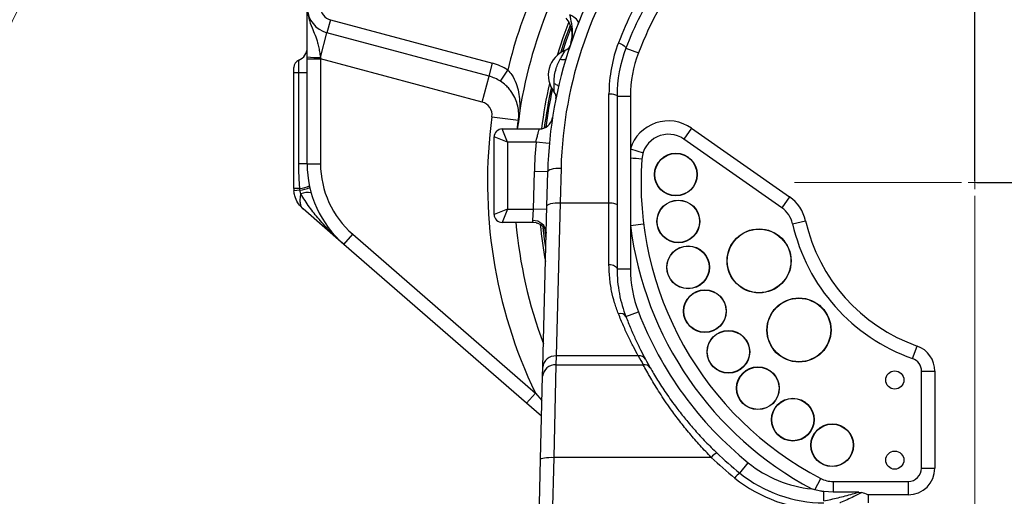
# Model space of a CAD drawing. Header units: millimetres. Extents: x -1 to 10933, y 0 to 7722.
# Tile 24 of 122: x 3291 to 3660, y 3360 to 3539. Entities that reach past the tile are written whole.
import ezdxf

# ---------------------------------------------------------------- set-up
doc = ezdxf.new("R2010")
doc.units = ezdxf.units.MM
doc.header["$LTSCALE"] = 13
doc.header["$PDSIZE"] = -1
doc.dimstyles.new('efort-st-1', dxfattribs={"dimtxt": 100, "dimasz": 100, "dimexe": 1.25, "dimexo": 0.625, "dimtad": 1, "dimdec": 0, "dimdsep": 46, "dimtxsty": 'Standard', "dimcen": 2.5, "dimclrd": 3, "dimclre": 3, "dimadec": 0, "dimazin": 0, "dimtfac": 1, "dimtmove": 0, "dimatfit": 3, "dimfxl": 1, "dimarcsym": 0})

# ---------------------------------------------------------------- blocks, each defined once
blk = doc.blocks.new('SW_CENTERMARKSYMBOL_1')
at = {"color": 0, "linetype": 'Continuous', "lineweight": 18}
for p, q in [((0, 5), (0, 67.5)), ((-5, 0), (-67.5, 0)), ((0, 0), (-2.5, 0)), ((0, 0), (0, 2.5)), ((0, 0), (0, -2.5)), ((0, 0), (2.5, 0)), ((5, 0), (67.5, 0)), ((0, -5), (0, -67.5))]:
    blk.add_line(p, q, dxfattribs=at)
blk = doc.blocks.new('SW_CENTERMARKSYMBOL_2')
at = {"color": 0, "linetype": 'Continuous', "lineweight": 18}
blk.add_line((0, 5), (0, 1266.7), dxfattribs=at)
blk = doc.blocks.new('*D141')
at = {"color": 3, "lineweight": -2}
for p, q in [((3648.18, 5105.23), (671.21, 5105.23)), ((672.46, 5005.23), (672.46, 1623.93)), ((3576.39, 1523.93), (671.21, 1523.93))]:
    blk.add_line(p, q, dxfattribs=at)
at = {"color": 3}
for points in [[(689.13, 5005.23), (655.8, 5005.23), (672.46, 5105.23)], [(655.8, 1623.93), (689.13, 1623.93), (672.46, 1523.93)]]:
    blk.add_solid(points, dxfattribs=at)
at = {"layer": 'Defpoints', "color": 0}
for p in [(3648.81, 5105.23), (672.46, 1523.93), (3577.02, 1523.93)]:
    blk.add_point(p, dxfattribs=at)
at = {"color": 0, "insert": (621.84, 3343.53), "char_height": 100, "attachment_point": 5, "rotation": 90}
blk.add_mtext('3581', dxfattribs=at)
blk = doc.blocks.new('*D142')
at = {"color": 3, "lineweight": -2}
for p, q in [((3648.18, 5105.23), (470.47, 5105.23)), ((471.72, 892.9), (471.72, 5005.23)), ((2387.63, 792.9), (470.47, 792.9))]:
    blk.add_line(p, q, dxfattribs=at)
at = {"color": 3}
for points in [[(488.39, 5005.23), (455.06, 5005.23), (471.72, 5105.23)], [(455.06, 892.9), (488.39, 892.9), (471.72, 792.9)]]:
    blk.add_solid(points, dxfattribs=at)
at = {"layer": 'Defpoints', "color": 0}
for p in [(471.72, 5105.23), (3648.81, 5105.23), (2388.26, 792.9)]:
    blk.add_point(p, dxfattribs=at)
at = {"color": 0, "insert": (421.1, 2938.83), "char_height": 100, "attachment_point": 5, "rotation": 90}
blk.add_mtext('4312', dxfattribs=at)
blk = doc.blocks.new('*D146')
at = {"color": 3, "lineweight": -2}
for p, q in [((3649.43, 3477.93), (5390.77, 3477.93)), ((5389.52, 3377.93), (5389.52, 2297.93)), ((3649.43, 2197.93), (5390.77, 2197.93))]:
    blk.add_line(p, q, dxfattribs=at)
at = {"color": 3}
for points in [[(5406.19, 3377.93), (5372.86, 3377.93), (5389.52, 3477.93)], [(5372.86, 2297.93), (5406.19, 2297.93), (5389.52, 2197.93)]]:
    blk.add_solid(points, dxfattribs=at)
at = {"layer": 'Defpoints', "color": 0}
for p in [(3648.81, 3477.93), (3648.81, 2197.93), (5389.52, 2197.93)]:
    blk.add_point(p, dxfattribs=at)
at = {"color": 0, "insert": (5338.9, 2825.76), "char_height": 100, "attachment_point": 5, "rotation": 90}
blk.add_mtext('1280', dxfattribs=at)
blk = doc.blocks.new('*D147')
at = {"color": 3, "lineweight": -2}
for p, q in [((5389.67, 3777.93), (5389.67, 4090.22)), ((3303.02, 3677.93), (5390.92, 3677.93)), ((5389.67, 3477.93), (5389.67, 3677.93)), ((3649.43, 3477.93), (5390.92, 3477.93)), ((5389.67, 3377.93), (5389.67, 3277.93))]:
    blk.add_line(p, q, dxfattribs=at)
at = {"color": 3}
for points in [[(5373.01, 3777.93), (5406.34, 3777.93), (5389.67, 3677.93)], [(5406.34, 3377.93), (5373.01, 3377.93), (5389.67, 3477.93)]]:
    blk.add_solid(points, dxfattribs=at)
at = {"layer": 'Defpoints', "color": 0}
for p in [(3302.4, 3677.93), (5389.67, 3677.93), (3648.81, 3477.93)]:
    blk.add_point(p, dxfattribs=at)
at = {"color": 0, "insert": (5339.05, 3989.59), "char_height": 100, "attachment_point": 5, "rotation": 90}
blk.add_mtext('200', dxfattribs=at)
blk = doc.blocks.new('*D148')
at = {"color": 3, "lineweight": -2}
for p, q in [((4973.73, 3947.93), (4973.73, 4248.79)), ((3522.93, 3847.93), (4974.98, 3847.93)), ((4973.73, 3677.93), (4973.73, 3847.93)), ((3303.02, 3677.93), (4974.98, 3677.93)), ((4973.73, 3577.93), (4973.73, 3477.93))]:
    blk.add_line(p, q, dxfattribs=at)
at = {"color": 3}
for points in [[(4957.07, 3947.93), (4990.4, 3947.93), (4973.73, 3847.93)], [(4990.4, 3577.93), (4957.07, 3577.93), (4973.73, 3677.93)]]:
    blk.add_solid(points, dxfattribs=at)
at = {"layer": 'Defpoints', "color": 0}
for p in [(3522.31, 3847.93), (4973.73, 3847.93), (3302.4, 3677.93)]:
    blk.add_point(p, dxfattribs=at)
at = {"color": 0, "insert": (4923.11, 4152.64), "char_height": 100, "attachment_point": 5, "rotation": 90}
blk.add_mtext('170', dxfattribs=at)
blk = doc.blocks.new('*D152')
at = {"color": 3, "lineweight": -2}
for p, q in [((3648.81, 3478.56), (3648.81, 4261.68)), ((3953.81, 1527.38), (3953.81, 4261.68)), ((3853.81, 4260.43), (3748.81, 4260.43))]:
    blk.add_line(p, q, dxfattribs=at)
at = {"color": 3}
for points in [[(3748.81, 4277.1), (3748.81, 4243.77), (3648.81, 4260.43)], [(3853.81, 4243.77), (3853.81, 4277.1), (3953.81, 4260.43)]]:
    blk.add_solid(points, dxfattribs=at)
at = {"layer": 'Defpoints', "color": 0}
for p in [(3648.81, 4260.43), (3648.81, 3477.93), (3953.81, 1526.76)]:
    blk.add_point(p, dxfattribs=at)
at = {"color": 0, "insert": (3801.31, 4311.06), "char_height": 100, "attachment_point": 5}
blk.add_mtext('305', dxfattribs=at)
blk = doc.blocks.new('*D153')
at = {"color": 3, "lineweight": -2}
for p, q in [((2033.81, 3678.56), (2033.81, 4263.65)), ((3548.81, 4262.4), (2133.81, 4262.4)), ((3648.81, 3478.56), (3648.81, 4263.65))]:
    blk.add_line(p, q, dxfattribs=at)
at = {"color": 3}
for points in [[(2133.81, 4279.07), (2133.81, 4245.73), (2033.81, 4262.4)], [(3548.81, 4245.73), (3548.81, 4279.07), (3648.81, 4262.4)]]:
    blk.add_solid(points, dxfattribs=at)
at = {"layer": 'Defpoints', "color": 0}
for p in [(2033.81, 4262.4), (2033.81, 3677.93), (3648.81, 3477.93)]:
    blk.add_point(p, dxfattribs=at)
at = {"color": 0, "insert": (2841.31, 4313.03), "char_height": 100, "attachment_point": 5}
blk.add_mtext('1615', dxfattribs=at)

msp = doc.modelspace()

# ---------------------------------------------------------------- linework, layer by layer
at = {"color": 7, "linetype": 'Continuous', "lineweight": 25}
for p, q in [((3407.52, 3538.78), (3406.22, 3533.95)), ((3407.52, 3538.78), (3468.2, 3522.52)), ((3403.75, 3524.73), (3406.22, 3533.95)), ((3466.9, 3517.69), (3406.22, 3533.95)), ((3518.14, 3528.19), (3522.81, 3526.4)), ((3398.81, 3524.24), (3398.81, 3524.95)), ((3398.81, 3524.24), (3403.81, 3524.24)), ((3398.81, 3484.92), (3398.81, 3524.24)), ((3403.75, 3524.73), (3403.81, 3524.24)), ((3464.31, 3508.03), (3403.81, 3524.24)), ((3403.81, 3524.24), (3403.81, 3484.92)), ((3393.81, 3518.93), (3393.81, 3520.93)), ((3395.68, 3518.93), (3395.68, 3523.71)), ((3466.9, 3517.69), (3468.2, 3522.52)), ((3393.81, 3475.59), (3393.81, 3518.93)), ((3395.68, 3518.93), (3393.81, 3518.93)), ((3395.68, 3484.92), (3395.68, 3518.93)), ((3398.81, 3518.93), (3395.68, 3518.93)), ((3464.31, 3508.03), (3466.9, 3517.69)), ((3471.16, 3515.79), (3473.88, 3519.99)), ((3511.81, 3470.33), (3511.81, 3511.12)), ((3514.81, 3510.24), (3514.81, 3469.45)), ((3514.81, 3510.24), (3519.81, 3510.24)), ((3519.81, 3510.24), (3519.81, 3490.54)), ((3467.97, 3502.52), (3477.88, 3501.18)), ((3468.81, 3465.93), (3468.81, 3494.93)), ((3473.81, 3492.93), (3468.81, 3494.93)), ((3473.81, 3492.93), (3471.81, 3497.93)), ((3471.81, 3497.93), (3485.71, 3497.93)), ((3542.69, 3498.24), (3539.83, 3494.14)), ((3542.69, 3498.24), (3579.39, 3472.54)), ((3473.81, 3492.93), (3473.81, 3467.93)), ((3484.49, 3492.93), (3473.81, 3492.93)), ((3489.47, 3492.48), (3484.49, 3492.93)), ((3576.52, 3468.44), (3539.83, 3494.14)), ((3519.81, 3490.54), (3519.81, 3486.99)), ((3519.81, 3490.54), (3524.57, 3489.01)), ((3398.81, 3484.92), (3395.68, 3484.92)), ((3398.81, 3484.92), (3403.81, 3484.92)), ((3519.81, 3486.99), (3519.81, 3461.84)), ((3483.51, 3467.93), (3483.86, 3482.06)), ((3488.86, 3481.93), (3483.86, 3482.06)), ((3488.54, 3468.99), (3488.86, 3481.93)), ((3493.86, 3483.27), (3493.53, 3470.33)), ((3396.05, 3475.59), (3393.81, 3475.59)), ((3396.12, 3474.98), (3393.84, 3474.79)), ((3396.12, 3474.98), (3396.05, 3475.59)), ((3396.41, 3473.61), (3396.12, 3474.98)), ((3579.39, 3472.54), (3576.52, 3468.44)), ((3487.03, 3408.74), (3488.54, 3468.99)), ((3493.53, 3470.33), (3492.03, 3412.95)), ((3493.53, 3470.33), (3511.81, 3470.33)), ((3511.81, 3447.19), (3511.81, 3470.33)), ((3514.81, 3469.45), (3514.81, 3445.62)), ((3412.57, 3454.73), (3397.25, 3468.05)), ((3473.81, 3467.93), (3468.81, 3465.93)), ((3473.81, 3467.93), (3471.81, 3462.93)), ((3473.81, 3467.93), (3483.51, 3467.93)), ((3483.29, 3463.6), (3483.51, 3467.93)), ((3488.51, 3467.81), (3483.51, 3467.93)), ((3483.54, 3462.93), (3471.81, 3462.93)), ((3484.5, 3462.84), (3483.54, 3462.93)), ((3519.81, 3461.84), (3524.77, 3462.46)), ((3519.81, 3461.84), (3519.81, 3445.62)), ((3580.54, 3462.46), (3585.42, 3463.57)), ((3412.57, 3454.73), (3415.85, 3458.5)), ((3415.85, 3458.5), (3484.24, 3399.05)), ((3480.96, 3395.28), (3412.57, 3454.73)), ((3514.81, 3445.62), (3519.81, 3445.62)), ((3518.14, 3427.67), (3522.81, 3429.47)), ((3625.48, 3411.94), (3627.14, 3416.65)), ((3492.03, 3412.95), (3491.94, 3409.59)), ((3522.79, 3412.95), (3492.03, 3412.95)), ((3486.95, 3405.39), (3487.03, 3408.74)), ((3491.94, 3409.59), (3491.16, 3374.97)), ((3491.94, 3409.59), (3524.65, 3409.59)), ((3628.81, 3370.93), (3628.81, 3407.22)), ((3628.81, 3407.22), (3633.81, 3407.22)), ((3633.81, 3407.22), (3633.81, 3370.93)), ((3486.17, 3374.23), (3486.95, 3405.39)), ((3480.96, 3395.28), (3484.24, 3399.05)), ((3486.57, 3390.4), (3480.96, 3395.28)), ((3484.19, 3295.25), (3486.17, 3374.23)), ((3491.16, 3374.97), (3489.19, 3296)), ((3550.12, 3374.97), (3491.16, 3374.97)), ((3560.81, 3369.04), (3563.96, 3372.93)), ((3628.81, 3370.93), (3633.81, 3370.93)), ((3588.87, 3362.83), (3591.08, 3367.06)), ((3595.7, 3365.93), (3623.81, 3365.93)), ((3595.7, 3365.93), (3595.7, 3361.93)), ((3623.81, 3365.93), (3623.81, 3360.93)), ((3572.11, 3362.16), (3572.02, 3362.2)), ((3595.7, 3361.93), (3592.24, 3362.15)), ((3592.24, 3358.68), (3592.24, 3362.15)), ((3605.31, 3361.93), (3595.7, 3361.93)), ((3605.31, 3361.93), (3606.52, 3361.79)), ((3623.81, 3360.93), (3608.81, 3360.93))]:
    msp.add_line(p, q, dxfattribs=at)
at = {"color": 8, "linetype": 'Continuous', "lineweight": 25}
for p, q in [((3484.24, 3399.05), (3486.72, 3396.29)), ((3608.81, 3360.93), (3608.81, 3357.93))]:
    msp.add_line(p, q, dxfattribs=at)
at = {"color": 7, "linetype": 'Continuous', "lineweight": 25, "flags": 128}
for points in [[(3500.33, 3537.55), (3500.37, 3537.86), (3500.28, 3538.21), (3500.04, 3538.59), (3499.68, 3539), (3499.19, 3539.42), (3498.61, 3539.85), (3497.93, 3540.26), (3497.19, 3540.64)], [(3496.75, 3538.03), (3494.53, 3532.06), (3492.37, 3525.45)], [(3493.74, 3526.49), (3495.32, 3531.28), (3497.34, 3536.78)], [(3497.59, 3536.05), (3495.79, 3531.12), (3494.38, 3526.87)], [(3515.34, 3530.15), (3515.93, 3529.92), (3516.49, 3529.67), (3517, 3529.4), (3517.44, 3529.12), (3517.78, 3528.85), (3518.02, 3528.6), (3518.14, 3528.38), (3518.14, 3528.19)], [(3491.27, 3514.94), (3491.63, 3514.79), (3491.96, 3514.64), (3492.25, 3514.48), (3492.49, 3514.32), (3492.67, 3514.16), (3492.8, 3514.01), (3492.86, 3513.87), (3492.87, 3513.74)], [(3511.81, 3511.12), (3512.39, 3511.1), (3512.96, 3511.05), (3513.48, 3510.97), (3513.93, 3510.86), (3514.3, 3510.73), (3514.58, 3510.58), (3514.75, 3510.41), (3514.81, 3510.24)], [(3488.86, 3481.93), (3488.96, 3482.21), (3489.25, 3482.48), (3489.71, 3482.72), (3490.34, 3482.92), (3491.09, 3483.09), (3491.95, 3483.2), (3492.89, 3483.26), (3493.86, 3483.27)], [(3488.54, 3468.99), (3488.64, 3469.27), (3488.93, 3469.54), (3489.39, 3469.78), (3490.01, 3469.99), (3490.77, 3470.15), (3491.63, 3470.26), (3492.56, 3470.32), (3493.53, 3470.33)], [(3511.81, 3470.33), (3512.39, 3470.31), (3512.96, 3470.26), (3513.48, 3470.18), (3513.93, 3470.07), (3514.3, 3469.94), (3514.58, 3469.79), (3514.75, 3469.62), (3514.81, 3469.45)], [(3488.15, 3453.55), (3487.7, 3456.72), (3487.19, 3461.06)], [(3487.8, 3460.07), (3488.2, 3456.79), (3488.23, 3456.56)], [(3511.81, 3447.19), (3512.39, 3447.16), (3512.96, 3447.07), (3513.48, 3446.93), (3513.93, 3446.73), (3514.3, 3446.49), (3514.58, 3446.22), (3514.75, 3445.93), (3514.81, 3445.62)], [(3486.17, 3374.23), (3486.27, 3374.39), (3486.55, 3374.55), (3487.02, 3374.69), (3487.64, 3374.8), (3488.39, 3374.89), (3489.26, 3374.95), (3490.19, 3374.98), (3491.16, 3374.97)]]:
    msp.add_lwpolyline(points, dxfattribs=at)
at = {"color": 7, "linetype": 'Continuous', "lineweight": 25}
for centre, radius in [((3536.85, 3480.86), 8), ((3536.85, 3480.86), 7.9), ((3537.77, 3463.31), 8), ((3537.77, 3463.31), 7.9), ((3568, 3448.52), 12), ((3568, 3448.52), 11.9), ((3541.42, 3446.12), 8), ((3541.42, 3446.12), 7.9), ((3547.72, 3429.72), 8), ((3547.72, 3429.72), 7.9), ((3582.93, 3422.65), 12), ((3582.93, 3422.65), 11.9), ((3556.51, 3414.49), 8), ((3556.51, 3414.49), 7.9), ((3567.57, 3400.84), 8), ((3567.57, 3400.84), 7.9), ((3618.81, 3403.93), 3.4), ((3580.63, 3389.08), 8), ((3580.63, 3389.08), 7.9), ((3595.37, 3379.5), 8), ((3595.37, 3379.5), 7.9), ((3618.81, 3373.93), 3.4)]:
    msp.add_circle(centre, radius, dxfattribs=at)
at = {"color": 0, "linetype": 'Continuous', "lineweight": 18}
msp.add_arc((3648.81, 2197.93), 2907.3, 30, 170, dxfattribs=at)
at = {"linetype": 'Continuous', "lineweight": 18}
msp.add_arc((4757.32, 2837.93), 1627.34, 22.94049, 195.94049, dxfattribs=at)
at = {"color": 7, "linetype": 'Continuous', "lineweight": 25}
for centre, radius, start, end in [((3648.81, 3477.93), 135, 126.8482, 158.9605), ((3648.81, 3477.93), 160, 143.8502, 178.5675), ((3648.81, 3479.39), 155, 142.9464, 178.5675), ((3648.81, 3478.81), 143, 148.1937, 158.9605), ((3648.81, 3477.93), 140, 148.1937, 158.9605), ((3408.81, 3543.61), 10, 182.231, 255), ((3408.81, 3543.61), 5, 182.231, 255), ((3648.81, 3477.93), 172.5, 156.7226, 171.0276), ((3488.03, 3533.15), 10, 341.0471, 39.2726), ((3393.81, 3528.35), 5, 292.0243, 0), ((3494.41, 3530.18), 3, 291.1095, 341.3057), ((3564.81, 3511.12), 53, 158.9605, 180), ((3564.81, 3510.24), 50, 158.9605, 180), ((3402.53, 3552.92), 28.22, 262.4307, 272.484), ((3499.09, 3518.05), 10, 111.1095, 218.8905), ((3494.57, 3526.35), 2.45, 245.7741, 295.4492), ((3564.81, 3510.24), 45, 158.9605, 180), ((3396.81, 3520.93), 3, 112.0243, 180), ((3463.02, 3503.2), 20, 57.1143, 75), ((3463.02, 3503.2), 15, 57.1143, 75), ((3648.81, 3477.93), 163.5, 166.896, 172.9492), ((3648.81, 3477.93), 162.5, 167.3881, 172.8004), ((3648.81, 3477.93), 162, 167.5824, 172.6871), ((3488.97, 3509.89), 3, 348.6943, 38.8905), ((3463.02, 3503.2), 5, 352.2558, 75), ((3648.81, 3477.93), 182.5, 172.2558, 205.6077), ((3485.71, 3502.93), 5, 270, 351.2853), ((3534.09, 3485.95), 15, 55, 162.1723), ((3471.81, 3494.93), 3, 90, 180), ((3534.09, 3485.95), 10, 55, 176.0029), ((3648.81, 3477.93), 165, 174.7841, 178.5675), ((3438.81, 3484.92), 40, 180, 229), ((3438.81, 3484.92), 35, 180, 229), ((3513.37, 3380.76), 106.43, 84.208, 86.5329), ((3648.81, 3477.93), 125, 176.0029, 242.4933), ((3393.54, 3491.26), 15.87, 279.1162, 292.7707), ((3403.81, 3475.59), 10, 180, 184.5847), ((3391.39, 3499.29), 24.77, 281.0081, 289.882), ((3398.93, 3467.65), 6.47, 77.4003, 112.8562), ((3570.79, 3460.25), 15, 12.7681, 55), ((3471.81, 3465.93), 3, 180, 270), ((3570.79, 3460.25), 10, 12.7681, 55), ((3648.81, 3477.93), 172.5, 184.9885, 200.5135), ((3483.58, 3458.89), 4.72, 3.0845, 93.494), ((3648.81, 3477.93), 163.5, 185.5324, 190.444), ((3648.81, 3477.93), 130, 187.1112, 241.9942), ((3648.81, 3477.93), 70, 192.7681, 250.5288), ((3648.81, 3477.93), 65, 192.7681, 250.5288), ((3564.81, 3445.62), 45, 180, 201.0395), ((3516.1, 3426.47), 2.38, 30.4937, 108.4702), ((3648.81, 3477.93), 135, 201.0395, 231.0576), ((3623.81, 3407.22), 10, 0, 70.5288), ((3491.69, 3408.27), 4.68, 85.8713, 174.2758), ((3523.26, 3410.46), 2.54, 31.1242, 100.7624), ((3648.81, 3480.53), 143, 208.2041, 209.7414), ((3648.81, 3477.93), 140, 208.2041, 209.7414), ((3623.81, 3407.22), 5, 0, 70.5288), ((3491.61, 3404.92), 4.68, 85.8713, 174.2758), ((3525.14, 3407.13), 2.51, 32.6162, 101.2297), ((3554.47, 3371.63), 5.49, 114.5928, 142.5109), ((3648.81, 3478.45), 143, 226.3568, 231.0576), ((3648.81, 3477.93), 140, 226.3568, 231.0576), ((3592.24, 3407.93), 45, 231.0576, 264.2936), ((3623.81, 3370.93), 5, 270, 0), ((3623.81, 3370.93), 10, 270, 0), ((3563.84, 3364.01), 5.88, 121.0078, 146.7233), ((3592.24, 3408.45), 53, 231.0576, 270), ((3592.24, 3407.93), 50, 231.0576, 270), ((3595.7, 3375.93), 10, 242.4933, 270)]:
    msp.add_arc(centre, radius, start, end, dxfattribs=at)
at = {"color": 8, "linetype": 'Continuous', "lineweight": 25}
msp.add_arc((3648.81, 3477.93), 179.92, 155.5024, 166.4802, dxfattribs=at)
at = {"color": 7, "linetype": 'Continuous', "lineweight": 25}
for points, knots in [([(3398.81, 3543.3), (3398.95, 3542), (3399.23, 3539.4), (3400.54, 3536.07), (3401.77, 3533.14), (3402.63, 3530.67), (3403.18, 3528.36), (3403.51, 3526.5), (3403.68, 3525.27), (3403.75, 3524.73)], [0, 0, 0, 0, 0.206678, 0.414388, 0.573684, 0.732482, 0.828779, 0.924953, 1, 1, 1, 1]), ([(3398.81, 3524.95), (3398.81, 3525.72), (3398.81, 3527.45), (3398.81, 3530.06), (3398.81, 3533.03), (3398.81, 3536.06), (3398.81, 3538.95), (3398.81, 3540.99), (3398.81, 3542.29), (3398.81, 3542.83), (3398.81, 3543.01)], [0, 0, 0, 0, 0.09797, 0.216746, 0.338889, 0.507979, 0.683543, 0.865536, 0.957275, 1, 1, 1, 1]), ([(3497.48, 3529.9), (3497.49, 3529.91), (3497.62, 3530.28), (3497.92, 3531.35), (3498.2, 3533.17), (3498.17, 3535.91), (3497.63, 3538.37), (3497.29, 3540.14), (3497.19, 3540.64)], [0, 0, 0, 0, 0.001831, 0.110037, 0.30455, 0.503887, 0.860657, 1, 1, 1, 1]), ([(3491.27, 3514.94), (3491.27, 3514.95), (3491.27, 3515.78), (3491.33, 3517.49), (3491.76, 3519.89), (3492.53, 3522.12), (3493.22, 3523.44), (3493.56, 3524.11)], [0, 0, 0, 0, 0.003975, 0.265195, 0.533262, 0.764378, 1, 1, 1, 1]), ([(3493.56, 3524.11), (3493.66, 3524.28), (3494.04, 3524.96), (3494.6, 3525.91), (3495.13, 3526.79), (3495.4, 3527.23), (3495.48, 3527.37), (3495.49, 3527.38), (3495.49, 3527.38)], [0, 0, 0, 0, 0.118265, 0.466117, 0.665169, 0.837289, 0.964117, 1, 1, 1, 1]), ([(3473.88, 3519.99), (3474.41, 3519.41), (3475.79, 3517.9), (3477.11, 3515.02), (3478, 3511.72), (3478.44, 3508.35), (3478.43, 3506.02), (3478.42, 3504.84)], [0, 0, 0, 0, 0.138101, 0.357585, 0.568054, 0.778963, 1, 1, 1, 1]), ([(3477.88, 3501.18), (3477.91, 3501.42), (3478.02, 3502.33), (3478.04, 3504.23), (3477.73, 3506.51), (3476.9, 3509.1), (3475.76, 3511.23), (3474.45, 3512.96), (3473.08, 3514.42), (3471.86, 3515.3), (3471.16, 3515.79)], [0, 0, 0, 0, 0.037157, 0.140234, 0.321361, 0.495825, 0.67481, 0.771139, 0.869995, 1, 1, 1, 1]), ([(3491.31, 3511.77), (3491.31, 3511.8), (3491.31, 3511.85), (3491.3, 3512.18), (3491.29, 3512.69), (3491.27, 3513.53), (3491.27, 3514.42), (3491.27, 3514.94)], [0, 0, 0, 0, 0.150881, 0.341797, 0.384187, 0.643437, 1, 1, 1, 1]), ([(3478.42, 3504.84), (3478.24, 3503.42), (3477.96, 3501.11), (3477.62, 3498.82), (3477.49, 3497.93)], [0, 0, 0, 0, 0.615633, 1, 1, 1, 1]), ([(3477.48, 3497.93), (3477.56, 3498.63), (3477.69, 3499.76), (3477.83, 3500.8), (3477.88, 3501.17), (3477.88, 3501.18)], [0, 0, 0, 0, 0.6149862, 0.9930865, 1, 1, 1, 1]), ([(3484.49, 3492.93), (3484.57, 3493.31), (3484.75, 3494.26), (3485.08, 3495.67), (3485.41, 3496.92), (3485.66, 3497.77), (3485.7, 3497.88), (3485.71, 3497.93)], [0, 0, 0, 0, 0.146807, 0.363715, 0.578095, 0.789681, 1, 1, 1, 1]), ([(3396.05, 3475.59), (3396, 3476.34), (3395.76, 3479.45), (3395.72, 3482.56), (3395.68, 3484.92)], [0, 0, 0, 0, 0.24194, 1, 1, 1, 1]), ([(3397.25, 3468.05), (3397.24, 3468.05), (3397.22, 3468.07), (3397.16, 3468.13), (3396.96, 3468.3), (3396.27, 3468.97), (3395.15, 3470.41), (3394.16, 3472.54), (3393.93, 3474.14), (3393.84, 3474.79)], [0, 0, 0, 0, 0.002497, 0.011561, 0.035034, 0.107319, 0.396312, 0.755176, 1, 1, 1, 1]), ([(3396.41, 3473.61), (3396.38, 3473.45), (3396.31, 3473.15), (3396.12, 3472.15), (3396.05, 3471.06), (3396.21, 3469.81), (3396.54, 3468.85), (3396.97, 3468.29), (3397.25, 3468.05), (3397.25, 3468.05)], [0, 0, 0, 0, 0.064879, 0.123877, 0.417105, 0.549317, 0.767609, 0.997788, 1, 1, 1, 1]), ([(3412.57, 3454.73), (3412.56, 3454.74), (3410.89, 3456.19), (3407.67, 3459.2), (3403.39, 3463.86), (3399.58, 3468.64), (3397.47, 3471.95), (3396.41, 3473.61)], [0, 0, 0, 0, 0.001676, 0.26724, 0.534272, 0.76613, 1, 1, 1, 1]), ([(3483.54, 3462.93), (3483.44, 3462.98), (3483.28, 3463.05), (3483.29, 3463.45), (3483.29, 3463.6)], [0, 0, 0, 0, 0.6290234, 1, 1, 1, 1]), ([(3484.49, 3462.83), (3484.88, 3462.73), (3485.64, 3462.52), (3486.59, 3461.91), (3487.31, 3461.2), (3487.8, 3460.47), (3488.09, 3459.81), (3488.24, 3459.28), (3488.29, 3458.97), (3488.29, 3458.84), (3488.29, 3458.88), (3488.29, 3458.88)], [0, 0, 0, 0, 0.16953, 0.325376, 0.465911, 0.593178, 0.70639, 0.805714, 0.899145, 0.998784, 1, 1, 1, 1]), ([(3515.34, 3428.72), (3514.84, 3430.08), (3513.84, 3432.81), (3512.73, 3437.3), (3511.96, 3442.07), (3511.86, 3445.48), (3511.81, 3447.19)], [0, 0, 0, 0, 0.246172, 0.492297, 0.746183, 1, 1, 1, 1]), ([(3514.81, 3445.62), (3514.86, 3444.01), (3514.95, 3440.78), (3515.65, 3436.17), (3516.68, 3431.76), (3517.66, 3429.03), (3518.14, 3427.67)], [0, 0, 0, 0, 0.245935, 0.491931, 0.74594, 1, 1, 1, 1]), ([(3522.79, 3412.95), (3522.18, 3414.06), (3520.98, 3416.28), (3519.1, 3420.07), (3517.2, 3424.18), (3515.96, 3427.2), (3515.34, 3428.72)], [0, 0, 0, 0, 0.248031, 0.4960664, 0.7480349, 1, 1, 1, 1]), ([(3518.14, 3427.67), (3518.74, 3426.16), (3519.94, 3423.15), (3521.78, 3419.03), (3523.64, 3415.18), (3524.83, 3412.9), (3525.43, 3411.77)], [0, 0, 0, 0, 0.248041, 0.496086, 0.748045, 1, 1, 1, 1]), ([(3550.12, 3374.97), (3548.71, 3376.43), (3545.91, 3379.34), (3541.96, 3383.9), (3538.23, 3388.54), (3534.41, 3393.7), (3531.37, 3398.2), (3529.01, 3401.96), (3527.38, 3404.7), (3525.89, 3407.3), (3525.06, 3408.82), (3524.65, 3409.59)], [0, 0, 0, 0, 0.119941, 0.239856, 0.364161, 0.488432, 0.652697, 0.737126, 0.82155, 0.910367, 1, 1, 1, 1]), ([(3527.25, 3408.48), (3527.66, 3407.78), (3528.47, 3406.38), (3530.36, 3403.27), (3533.13, 3398.98), (3536.74, 3393.95), (3540.44, 3389.25), (3544.03, 3385.03), (3547.93, 3380.78), (3550.77, 3378.01), (3552.19, 3376.62)], [0, 0, 0, 0, 0.088488, 0.177805, 0.341474, 0.509855, 0.629951, 0.750079, 0.875023, 1, 1, 1, 1]), ([(3588.87, 3362.83), (3588.6, 3362.91), (3588.24, 3363.01), (3587.87, 3363.12), (3587.77, 3363.15), (3587.77, 3363.16)], [0, 0, 0, 0, 0.744295, 0.980107, 1, 1, 1, 1]), ([(3592.24, 3362.15), (3591.83, 3362.2), (3590.69, 3362.36), (3589.58, 3362.65), (3588.87, 3362.83)], [0, 0, 0, 0, 0.36364, 1, 1, 1, 1]), ([(3592.24, 3358.68), (3594.01, 3359.05), (3597.57, 3359.8), (3601.95, 3360.99), (3604.54, 3361.72), (3605.31, 3361.93)], [0, 0, 0, 0, 0.409643, 0.824275, 1, 1, 1, 1]), ([(3608.81, 3360.93), (3608.8, 3360.94), (3608.03, 3361.23), (3607.27, 3361.51), (3606.52, 3361.79)], [0, 0, 0, 0, 0.015292, 1, 1, 1, 1])]:
    msp.add_open_spline(points, degree=3, knots=knots, dxfattribs=at)
at = {"color": 8, "linetype": 'Continuous', "lineweight": 25}
msp.add_open_spline([(3606.52, 3361.79), (3605.5, 3361.3), (3602.83, 3359.99), (3600.06, 3358.62), (3598.35, 3357.97), (3598.27, 3357.93)], degree=3, knots=[0, 0, 0, 0, 0.369898, 0.968389, 1, 1, 1, 1], dxfattribs=at)

# ---------------------------------------------------------------- block references
at = {"color": 7, "linetype": 'Continuous', "lineweight": 18, "true_color": 0xffffff}
for name, p in [('SW_CENTERMARKSYMBOL_1', (3648.81, 3477.93)), ('SW_CENTERMARKSYMBOL_2', (3648.81, 2197.93))]:
    msp.add_blockref(name, p, dxfattribs=at)

# ---------------------------------------------------------------- dimensions: what is measured, and where the dimension line sits
at = {"color": 0}
for base, p1, p2, picture, middle in [((471.72, 5105.23), (2388.26, 792.9), (3648.81, 5105.23), '*D142', (471.72, 2938.83)), ((672.46, 1523.93), (3648.81, 5105.23), (3577.02, 1523.93), '*D141', (672.46, 3343.53)), ((4973.73, 3847.93), (3302.4, 3677.93), (3522.31, 3847.93), '*D148', (4973.73, 4152.64)), ((5389.67, 3677.93), (3648.81, 3477.93), (3302.4, 3677.93), '*D147', (5389.67, 3989.59)), ((5389.52, 2197.93), (3648.81, 3477.93), (3648.81, 2197.93), '*D146', (5389.52, 2825.76))]:
    dim = msp.add_linear_dim(base=base, p1=p1, p2=p2, angle=90, dimstyle='efort-st-1', dxfattribs=at)
    dim.commit()
    dim.dimension.update_dxf_attribs({"geometry": picture, "text_midpoint": middle, "dimtype": 160})
for base, p1, p2, picture, middle in [((2033.81, 4262.4), (3648.81, 3477.93), (2033.81, 3677.93), '*D153', (2841.31, 4262.4)), ((3648.81, 4260.43), (3953.81, 1526.76), (3648.81, 3477.93), '*D152', (3801.31, 4260.43))]:
    dim = msp.add_linear_dim(base=base, p1=p1, p2=p2, dimstyle='efort-st-1', dxfattribs=at)
    dim.commit()
    dim.dimension.update_dxf_attribs({"geometry": picture, "text_midpoint": middle, "dimtype": 160})

doc.saveas('drawing.dxf')
